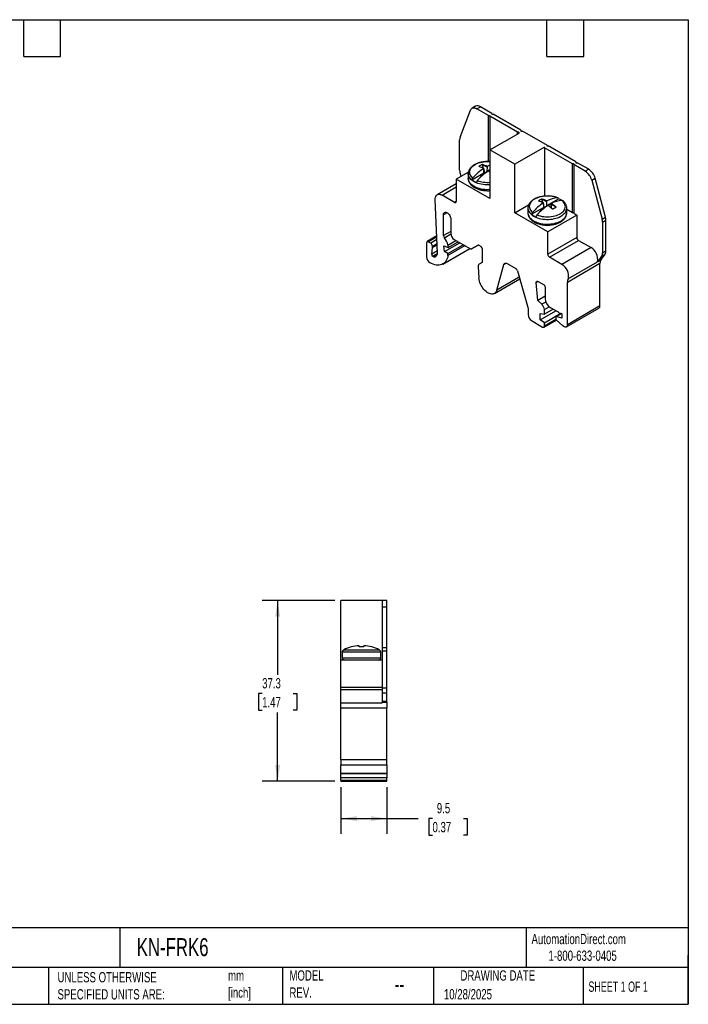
# Model space of a CAD drawing. Header units: millimetres. Extents: x 6 to 273, y 6 to 210.
# Tile 2 of 2: x 135 to 273, y 6 to 210. Entities that reach past the tile are written whole.
import ezdxf

# ---------------------------------------------------------------- set-up
doc = ezdxf.new("R2010")
doc.units = ezdxf.units.MM
doc.linetypes.add('SLD-Solid', pattern=[0])
doc.layers.add('DIMENSIONS', color=140, linetype='SLD-Solid', lineweight=25)
doc.layers.add('TEXT', color=140, linetype='SLD-Solid', lineweight=25)
doc.styles.add('SLDTEXTSTYLE0', font='TXT', dxfattribs={"width": 0.7})
doc.styles.add('SLDTEXTSTYLE1', font='TXT', dxfattribs={"width": 0.65})
doc.dimstyles.new('SLDDIMSTYLE0', dxfattribs={"dimtxt": 2.158008, "dimasz": 3.302, "dimexe": 0, "dimexo": 0.0625, "dimgap": 0.539502, "dimtad": 0, "dimtih": 1, "dimtoh": 1, "dimdec": 1, "dimrnd": 1e-09, "dimzin": 12, "dimdsep": 46, "dimtxsty": 'SLDTEXTSTYLE0', "dimsah": 1, "dimcen": 0.09, "dimadec": 0, "dimazin": 3, "dimtfac": 1, "dimtdec": 1, "dimtofl": 0, "dimtmove": 0, "dimatfit": 3, "dimfxl": 0, "dimfrac": 2, "dimtolj": 1, "dimtzin": 12, "dimarcsym": 0})

# ---------------------------------------------------------------- blocks, each defined once
blk = doc.blocks.new('_D_1')
at = {"layer": 'DIMENSIONS'}
for p, q in [((201.36, 51.14), (201.36, 41.5)), ((210.86, 51.14), (210.86, 41.5)), ((201.36, 44.68), (210.86, 44.68)), ((210.86, 44.68), (217.33, 44.68)), ((220.26, 44.68), (219.53, 44.68)), ((219.53, 44.68), (219.53, 41.25)), ((226.67, 44.68), (227.39, 44.68)), ((227.39, 44.68), (227.39, 41.25)), ((219.53, 41.25), (220.26, 41.25)), ((227.39, 41.25), (226.67, 41.25))]:
    blk.add_line(p, q, dxfattribs=at)
for points in [[(201.36, 44.68), (204.66, 44.17), (204.66, 45.18)], [(210.86, 44.68), (207.55, 45.18), (207.55, 44.17)]]:
    blk.add_solid(points, dxfattribs=at)
at = {"layer": 'DIMENSIONS', "char_height": 2.117, "attachment_point": 1, "style": 'SLDTEXTSTYLE0'}
for s, insert in [('9.5', (221.15, 47.89)), ('0.37', (220.26, 43.98))]:
    blk.add_mtext(s, dxfattribs=dict(at, insert=insert))
blk = doc.blocks.new('_D_2')
at = {"layer": 'DIMENSIONS'}
for p, q in [((200.09, 89.68), (185.13, 89.68)), ((188.3, 89.68), (188.3, 74.37)), ((185.1, 70.46), (184.37, 70.46)), ((184.37, 70.46), (184.37, 67.03)), ((191.51, 70.46), (192.23, 70.46)), ((192.23, 70.46), (192.23, 67.03)), ((184.37, 67.03), (185.1, 67.03)), ((188.3, 52.41), (188.3, 66.55)), ((192.23, 67.03), (191.51, 67.03)), ((200.09, 52.41), (185.13, 52.41))]:
    blk.add_line(p, q, dxfattribs=at)
for points in [[(188.3, 89.68), (187.8, 86.38), (188.81, 86.38)], [(188.3, 52.41), (188.81, 55.72), (187.8, 55.72)]]:
    blk.add_solid(points, dxfattribs=at)
at = {"layer": 'DIMENSIONS', "char_height": 2.117, "attachment_point": 1, "style": 'SLDTEXTSTYLE0'}
for s, insert in [('37.3', (185.1, 73.67)), ('1.47', (185.1, 69.76))]:
    blk.add_mtext(s, dxfattribs=dict(at, insert=insert))

msp = doc.modelspace()

# ---------------------------------------------------------------- linework, layer by layer
for p, q in [((229.13, 191.68), (228.42, 191.27)), ((229.42, 191.17), (230.13, 191.58)), ((231.8, 189.8), (229.42, 191.17)), ((232.51, 190.21), (230.13, 191.58)), ((225.95, 185.28), (228.09, 190.86)), ((231.8, 189.8), (232.08, 189.8)), ((231.8, 180.27), (231.8, 189.8)), ((232.08, 189.64), (232.08, 189.8)), ((237.81, 186.33), (232.08, 189.64)), ((232.08, 189.64), (232.08, 180.26)), ((232.51, 190.21), (232.51, 190.04)), ((232.51, 190.04), (232.79, 190.04)), ((238.52, 186.74), (232.79, 190.04)), ((232.12, 182.68), (238.13, 186.15)), ((238.09, 186.33), (237.81, 186.33)), ((237.81, 185.96), (237.81, 186.33)), ((238.09, 186.33), (238.09, 186.17)), ((238.13, 186.15), (238.09, 186.17)), ((238.09, 186.17), (238.09, 186.13)), ((238.52, 186.74), (238.52, 186.57)), ((238.52, 186.57), (238.8, 186.57)), ((243.96, 183.59), (238.8, 186.57)), ((225.86, 178.48), (225.86, 184.78)), ((243.4, 183.27), (237.24, 179.72)), ((243.4, 183.11), (243.4, 183.27)), ((249.12, 179.8), (243.4, 183.11)), ((243.4, 183.11), (243.4, 173.14)), ((243.96, 183.59), (243.82, 183.51)), ((243.82, 183.51), (244.1, 183.51)), ((243.96, 183.51), (243.96, 183.59)), ((249.83, 180.21), (244.1, 183.51)), ((232.12, 182.68), (232.12, 181.04)), ((237.24, 179.72), (232.12, 182.68)), ((232.12, 181.04), (232.12, 172.63)), ((230.52, 179.65), (230.73, 178.9)), ((231.53, 179.09), (230.59, 179.63)), ((230.83, 178.85), (230.83, 178.68)), ((231.53, 179.09), (231.5, 178.29)), ((231.53, 179.26), (231.53, 179.09)), ((237.24, 169.67), (237.24, 179.72)), ((249.41, 179.8), (249.12, 179.8)), ((249.12, 169.75), (249.12, 179.8)), ((249.41, 179.8), (249.41, 179.64)), ((251.78, 178.26), (249.41, 179.64)), ((249.41, 179.64), (249.41, 169.59)), ((249.83, 180.21), (249.83, 180.04)), ((249.83, 180.04), (250.11, 180.04)), ((252.49, 178.67), (250.11, 180.04)), ((227.68, 178.11), (225.15, 176.65)), ((226.17, 177.24), (226.05, 177.56)), ((227.64, 177.76), (227.64, 176.78)), ((228.4, 176.5), (230.86, 177.92)), ((230.15, 177.35), (230.86, 177.76)), ((230.36, 177.23), (230.15, 177.35)), ((230.86, 177.92), (230.83, 178.68)), ((230.83, 178.54), (231.04, 177.81)), ((230.86, 177.92), (230.86, 177.92)), ((230.87, 177.68), (230.86, 177.76)), ((230.93, 177.73), (230.92, 177.85)), ((231.5, 178.29), (232.12, 178.65)), ((231.5, 178.29), (231.5, 178.29)), ((231.5, 178.15), (231.5, 178.29)), ((231.79, 178.29), (232.12, 178.49)), ((252.49, 178.67), (251.78, 178.26)), ((253.11, 176.42), (253.82, 176.83)), ((255.97, 168.77), (253.82, 176.83)), ((225.15, 175.7), (221.22, 173.43)), ((222.22, 173.33), (225.15, 175.03)), ((225.15, 176.65), (225.15, 172.05)), ((232.12, 172.63), (225.15, 176.65)), ((253.11, 176.42), (255.26, 168.36)), ((224.8, 171.85), (222.22, 173.33)), ((243.23, 173.12), (243.4, 173.22)), ((221.3, 161.4), (220.81, 172.43)), ((225.15, 172.05), (224.8, 171.85)), ((237.24, 169.67), (240.09, 171.31)), ((240.71, 169.39), (243.18, 170.81)), ((243.05, 171.79), (242.83, 172.54)), ((242.91, 172.52), (243.85, 171.98)), ((243.14, 171.57), (243.14, 171.74)), ((243.14, 171.57), (243.18, 170.81)), ((243.36, 170.7), (243.15, 171.43)), ((243.18, 170.81), (243.18, 170.81)), ((243.25, 170.62), (243.24, 170.74)), ((243.82, 171.18), (246.28, 172.6)), ((243.82, 171.18), (243.85, 171.98)), ((243.82, 171.18), (243.82, 171.18)), ((243.82, 171.18), (243.82, 171.04)), ((243.85, 171.98), (243.85, 172.15)), ((244.77, 171.57), (244.1, 171.18)), ((244.77, 171.45), (244.59, 170.83)), ((244.73, 170.81), (244.74, 170.82)), ((244.77, 171.45), (244.74, 170.72)), ((244.77, 171.62), (244.77, 171.45)), ((244.77, 171.45), (245.71, 170.9)), ((223.27, 169.72), (222.5, 169.28)), ((222.5, 164.98), (222.5, 169.28)), ((244.03, 165.75), (237.24, 169.67)), ((239.96, 170.65), (239.96, 169.67)), ((243.18, 170.65), (242.47, 170.24)), ((242.47, 170.24), (242.67, 170.12)), ((243.18, 170.65), (243.19, 170.57)), ((250.04, 169.22), (244.03, 165.75)), ((247.96, 169.67), (247.96, 170.65)), ((247.96, 170.42), (249.12, 169.75)), ((249.12, 169.75), (249.41, 169.75)), ((249.41, 169.59), (250.04, 169.22)), ((250.04, 169.22), (250.04, 164.62)), ((255.26, 168.36), (255.97, 168.77)), ((224.04, 168.39), (224.04, 165.42)), ((255.35, 167.75), (256.05, 168.16)), ((255.35, 167.75), (255.35, 161.46)), ((256.05, 161.87), (256.05, 168.16)), ((221.14, 164.91), (219.14, 163.75)), ((219.39, 163.73), (221.15, 164.74)), ((224.04, 165.87), (222.5, 164.98)), ((224.05, 165.26), (222.71, 164.49)), ((244.03, 161.15), (244.03, 165.75)), ((250.04, 164.62), (244.03, 161.15)), ((219.04, 163.52), (219.04, 160.61)), ((219.88, 163.44), (219.39, 163.73)), ((221.17, 164.18), (219.88, 163.44)), ((220.24, 162.83), (221.21, 163.39)), ((220.24, 162.55), (221.22, 163.12)), ((220.24, 162.55), (220.24, 162.83)), ((222.59, 162.85), (223.49, 162.52)), ((222.75, 161.71), (222.59, 162.85)), ((222.75, 161.71), (225.91, 163.53)), ((223.42, 163.04), (225.09, 164)), ((223.42, 163.04), (223.49, 162.52)), ((223.45, 161.3), (226.61, 163.12)), ((226.97, 162.92), (223.45, 160.89)), ((223.49, 162.52), (225.58, 163.72)), ((224.75, 164.2), (228.13, 162.24)), ((228.28, 162.23), (229.65, 163.02)), ((229.66, 163.02), (228.28, 162.23)), ((229.8, 163), (230.32, 162.71)), ((244.39, 160.54), (250.4, 164.01)), ((250.4, 164.01), (252.98, 162.52)), ((220.1, 161.14), (220.24, 162.55)), ((221.28, 161.82), (220.1, 161.14)), ((221.3, 161.32), (220.31, 160.75)), ((220.4, 160.69), (220.31, 160.75)), ((220.4, 160.69), (221.28, 161.2)), ((222.4, 159.13), (227.97, 162.34)), ((223.45, 161.3), (222.75, 161.71)), ((223.45, 160.89), (223.45, 161.3)), ((230.53, 162.34), (230.53, 159.47)), ((246.96, 159.05), (244.39, 160.54)), ((252.98, 162.52), (246.96, 159.05)), ((255.16, 160.75), (254.45, 159.75)), ((255.16, 160.75), (255.86, 161.16)), ((255.16, 160.16), (255.86, 161.16)), ((255.35, 161.46), (256.05, 161.87)), ((229.65, 158.54), (229.84, 156.19)), ((230.53, 159.47), (229.86, 159.08)), ((233.51, 153.71), (234.97, 159.01)), ((234.97, 159.01), (235.47, 159.29)), ((235.65, 159.22), (237.47, 158.17)), ((248.1, 155.39), (254.82, 159.27)), ((248.3, 156.12), (254.31, 159.59)), ((254.37, 159.66), (255.08, 160.07)), ((254.45, 159.75), (255.16, 160.16)), ((254.82, 150.48), (254.82, 159.27)), ((237.8, 157.72), (239.98, 149.95)), ((233.03, 153.03), (238.26, 156.05)), ((238.17, 156.4), (233.51, 153.71)), ((241.68, 155.28), (242.08, 155.51)), ((241.99, 151.6), (241.68, 155.28)), ((242.04, 155.53), (243.28, 154.81)), ((243.49, 154.45), (243.49, 152.02)), ((248.1, 146.6), (248.1, 155.39)), ((243.49, 152.46), (241.99, 151.6)), ((242.84, 150.81), (241.99, 151.6)), ((243.65, 151.27), (242.84, 150.81)), ((254.82, 150.48), (248.1, 146.6)), ((239.98, 149.95), (239.98, 148.68)), ((242.46, 147.62), (245.72, 149.5)), ((242.46, 148.93), (243.35, 148.79)), ((242.46, 147.62), (242.46, 148.93)), ((243.35, 149.73), (244.36, 150.31)), ((245.15, 149.83), (243.35, 148.79)), ((243.35, 148.79), (243.35, 149.73)), ((243.35, 147.02), (246.71, 148.96)), ((244.55, 150.18), (246.21, 149.23)), ((246.86, 148.92), (245.74, 148.27)), ((245.8, 148.28), (246.89, 148.91)), ((246.37, 149.05), (246.9, 148.91)), ((246.9, 148.91), (246.97, 148.87)), ((246.97, 148.87), (246.97, 147.97)), ((247.89, 146.14), (254.61, 150.02)), ((240.69, 147.45), (242.99, 146.12)), ((243.35, 147.02), (242.46, 147.62)), ((243.24, 146.1), (245.84, 147.6)), ((245.74, 147.71), (243.35, 146.33)), ((243.35, 146.33), (243.35, 147.02)), ((245.7, 148.18), (245.7, 147.86)), ((246.97, 147.97), (245.8, 148.28)), ((245.8, 147.64), (247.18, 146.35)), ((209.86, 89.68), (201.36, 89.68)), ((201.36, 77.38), (201.36, 89.68)), ((210.86, 89.68), (209.86, 89.68)), ((209.86, 89.68), (209.86, 88.37)), ((210.86, 88.37), (210.86, 89.68)), ((209.86, 88.37), (210.86, 88.37)), ((209.86, 88.37), (209.86, 80.02)), ((210.86, 80.02), (210.86, 88.37)), ((201.95, 79.52), (209.27, 79.52)), ((205.11, 80.13), (205.11, 80.34)), ((205.11, 80.13), (205.11, 80.1)), ((206.11, 80.13), (206.11, 80.34)), ((206.11, 80.1), (206.11, 80.13)), ((209.86, 80.02), (210.86, 80.02)), ((209.86, 80.02), (209.86, 79.33)), ((209.86, 79.33), (210.86, 79.33)), ((209.86, 79.33), (209.86, 71.63)), ((210.86, 79.33), (210.86, 80.02)), ((210.86, 71.63), (210.86, 79.33)), ((209.86, 77.38), (201.36, 77.38)), ((201.36, 71.75), (201.36, 77.38)), ((201.61, 79.07), (201.61, 77.88)), ((201.61, 79.07), (209.61, 79.07)), ((201.61, 77.88), (209.61, 77.88)), ((201.62, 79.18), (201.67, 79.18)), ((209.54, 79.18), (209.6, 79.18)), ((209.61, 77.88), (209.61, 79.07)), ((209.86, 71.75), (201.36, 71.75)), ((201.36, 71.25), (201.36, 71.75)), ((209.86, 71.25), (201.36, 71.25)), ((201.36, 68.6), (201.36, 71.25)), ((209.86, 71.63), (210.86, 71.63)), ((209.86, 71.63), (209.86, 70.63)), ((210.86, 70.63), (210.86, 71.63)), ((209.86, 70.63), (210.86, 70.63)), ((209.86, 70.63), (209.86, 68.9)), ((210.86, 68.9), (210.86, 70.63)), ((201.36, 68.6), (209.86, 68.6)), ((201.36, 67.56), (201.36, 68.6)), ((201.36, 67.56), (210.86, 67.56)), ((201.36, 56.8), (201.36, 67.56)), ((209.86, 68.9), (210.86, 68.9)), ((209.86, 68.9), (209.86, 68.73)), ((209.86, 68.73), (210.86, 68.73)), ((209.86, 68.6), (209.86, 68.73)), ((210.86, 68.73), (210.86, 68.9)), ((210.86, 68.73), (210.86, 67.56)), ((210.86, 56.8), (210.86, 67.56)), ((210.86, 56.8), (201.36, 56.8)), ((201.36, 56.8), (201.36, 55.8)), ((201.36, 55.8), (210.86, 55.8)), ((201.36, 55.67), (201.36, 55.8)), ((210.86, 55.67), (201.36, 55.67)), ((201.36, 54.06), (201.36, 55.67)), ((210.86, 55.8), (210.86, 56.8)), ((210.86, 55.8), (210.86, 55.67)), ((210.86, 55.67), (210.86, 54.06)), ((201.36, 54.06), (210.86, 54.06)), ((201.36, 53.95), (201.36, 54.06)), ((201.36, 53.95), (210.86, 53.95)), ((201.36, 53.11), (201.36, 53.95)), ((210.86, 53.11), (201.36, 53.11)), ((201.36, 52.61), (201.36, 53.11)), ((210.86, 54.06), (210.86, 53.95)), ((210.86, 53.95), (210.86, 53.11)), ((210.86, 52.61), (210.86, 53.11)), ((201.36, 52.61), (210.86, 52.61)), ((201.36, 52.61), (201.36, 52.41)), ((201.36, 52.41), (210.86, 52.41)), ((210.86, 52.41), (210.86, 52.61))]:
    msp.add_line(p, q)
at = {"flags": 128}
for points in [[(228.09, 190.86), (228.18, 191.04), (228.3, 191.18), (228.45, 191.28), (228.61, 191.34), (228.8, 191.36), (229, 191.34), (229.21, 191.28), (229.42, 191.17)], [(228.59, 176.89), (228.39, 177.08), (228.22, 177.28), (228.09, 177.49), (227.99, 177.7), (227.94, 177.92), (227.92, 178.14), (227.95, 178.37), (228.01, 178.58), (228.11, 178.8), (228.25, 179), (228.43, 179.2), (228.64, 179.39), (228.88, 179.56), (229.15, 179.72), (229.45, 179.86), (229.77, 179.98), (230.11, 180.08), (230.47, 180.16), (230.84, 180.22), (231.22, 180.26), (231.6, 180.27), (231.99, 180.26), (232.12, 180.25)], [(232.12, 175.46), (231.89, 175.45), (231.49, 175.45), (231.09, 175.47), (230.7, 175.51), (230.32, 175.58), (229.95, 175.66), (229.6, 175.77), (229.27, 175.9), (228.96, 176.04), (228.67, 176.21), (228.42, 176.38), (228.2, 176.58), (228.02, 176.78), (227.87, 176.99), (227.75, 177.21), (227.68, 177.44), (227.64, 177.67), (227.64, 177.77)], [(232.12, 174.49), (231.89, 174.48), (231.49, 174.47), (231.09, 174.49), (230.7, 174.54), (230.32, 174.6), (229.95, 174.69), (229.6, 174.8), (229.27, 174.92), (228.96, 175.07), (228.67, 175.23), (228.42, 175.41), (228.2, 175.6), (228.02, 175.8), (227.87, 176.02), (227.75, 176.24), (227.68, 176.46), (227.64, 176.69), (227.64, 176.78)], [(220.81, 172.43), (220.81, 172.67), (220.85, 172.89), (220.91, 173.08), (221.01, 173.24), (221.13, 173.37), (221.27, 173.46), (221.43, 173.51), (221.61, 173.53), (221.81, 173.5), (222.01, 173.44), (222.22, 173.33)], [(246.09, 172.77), (245.76, 172.89), (245.42, 172.99), (245.05, 173.06), (244.68, 173.12), (244.3, 173.15), (243.92, 173.16), (243.54, 173.15), (243.16, 173.11), (242.79, 173.05), (242.43, 172.97), (242.09, 172.87), (241.76, 172.75), (241.47, 172.61), (241.2, 172.45), (240.95, 172.28), (240.74, 172.09), (240.57, 171.89), (240.43, 171.69), (240.33, 171.47), (240.26, 171.26), (240.24, 171.03), (240.25, 170.81), (240.31, 170.59), (240.4, 170.38), (240.54, 170.17), (240.7, 169.97), (240.91, 169.78)], [(241.83, 169.25), (242.15, 169.13), (242.5, 169.04), (242.86, 168.96), (243.23, 168.91), (243.61, 168.87), (244, 168.87), (244.38, 168.88), (244.76, 168.92), (245.13, 168.97), (245.49, 169.06), (245.83, 169.16), (246.15, 169.28), (246.45, 169.42), (246.72, 169.57), (246.96, 169.75), (247.17, 169.93), (247.35, 170.13), (247.49, 170.34), (247.59, 170.55), (247.65, 170.77), (247.68, 170.99), (247.66, 171.21), (247.6, 171.43), (247.51, 171.65), (247.38, 171.85), (247.21, 172.05), (247.01, 172.24)], [(222.5, 169.28), (222.52, 169.44), (222.56, 169.58), (222.63, 169.7), (222.73, 169.78), (222.84, 169.82), (222.98, 169.82), (223.12, 169.79), (223.27, 169.72), (223.42, 169.62), (223.56, 169.48), (223.7, 169.33), (223.81, 169.15), (223.91, 168.96), (223.98, 168.76), (224.02, 168.57), (224.04, 168.39)], [(239.96, 170.64), (239.96, 170.56), (239.99, 170.33), (240.07, 170.1), (240.18, 169.88), (240.33, 169.67), (240.52, 169.47), (240.74, 169.27), (240.99, 169.1), (241.27, 168.93), (241.58, 168.79), (241.91, 168.66), (242.27, 168.55), (242.64, 168.47), (243.02, 168.4), (243.41, 168.36), (243.81, 168.34), (244.21, 168.34), (244.6, 168.37), (244.99, 168.41), (245.37, 168.49), (245.74, 168.58), (246.09, 168.69), (246.41, 168.82), (246.71, 168.97), (246.99, 169.14), (247.23, 169.32), (247.45, 169.52), (247.62, 169.72), (247.76, 169.94), (247.87, 170.16), (247.93, 170.39), (247.96, 170.62), (247.96, 170.65)], [(239.96, 169.67), (239.96, 169.58), (239.99, 169.35), (240.07, 169.13), (240.18, 168.91), (240.33, 168.69), (240.52, 168.49), (240.74, 168.3), (240.99, 168.12), (241.27, 167.96), (241.58, 167.81), (241.91, 167.69), (242.27, 167.58), (242.64, 167.49), (243.02, 167.43), (243.41, 167.38), (243.81, 167.36), (244.21, 167.37), (244.6, 167.39), (244.99, 167.44), (245.37, 167.51), (245.74, 167.6), (246.09, 167.72), (246.41, 167.85), (246.71, 168), (246.99, 168.16), (247.23, 168.35), (247.45, 168.54), (247.62, 168.75), (247.76, 168.96), (247.87, 169.18), (247.93, 169.41), (247.96, 169.64), (247.96, 169.67)], [(223.45, 160.89), (223.39, 160.55), (223.29, 160.24), (223.17, 159.96), (223.02, 159.71), (222.84, 159.48), (222.64, 159.29), (222.42, 159.14), (222.18, 159.02), (221.92, 158.93), (221.64, 158.89), (221.35, 158.88), (221.04, 158.91), (220.73, 158.97), (220.4, 159.07), (220.08, 159.21), (219.75, 159.39)], [(234.97, 159.01), (235.01, 159.11), (235.07, 159.19), (235.14, 159.26), (235.22, 159.3), (235.32, 159.31), (235.43, 159.3), (235.54, 159.27), (235.65, 159.22)], [(233.51, 153.71), (233.44, 153.5), (233.33, 153.31), (233.2, 153.16), (233.05, 153.04), (232.87, 152.96), (232.68, 152.92), (232.47, 152.91), (232.25, 152.94), (232.02, 153.01), (231.78, 153.12), (231.55, 153.26), (231.31, 153.44), (231.08, 153.64), (230.87, 153.88), (230.66, 154.13), (230.48, 154.41), (230.31, 154.69), (230.16, 154.99), (230.04, 155.3), (229.95, 155.6), (229.88, 155.9), (229.84, 156.19)], [(241.68, 155.28), (241.68, 155.37), (241.7, 155.44), (241.73, 155.5), (241.77, 155.55), (241.83, 155.57), (241.89, 155.58), (241.96, 155.56), (242.04, 155.53)], [(245.7, 148.18), (245.7, 148.21), (245.71, 148.23), (245.71, 148.25), (245.73, 148.27), (245.74, 148.28), (245.76, 148.28), (245.78, 148.28), (245.8, 148.28)], [(248.1, 146.6), (248.08, 146.44), (248.04, 146.31), (247.97, 146.2), (247.87, 146.13), (247.75, 146.1), (247.62, 146.1), (247.47, 146.15), (247.33, 146.23), (247.18, 146.35)]]:
    msp.add_lwpolyline(points, dxfattribs=at)
for centre, radius, start, end in [((229.55, 190.78), 0.986, 53.7096, 114.98), ((227.28, 184.8), 1.42, 160.0302, 180.9571), ((236.88, 169.68), 10.99, 123.4383, 138.979), ((233.12, 174.33), 5.93, 116.0578, 123.9369), ((228.24, 173.95), 5.53, 72.692, 73.4766), ((228.08, 173.27), 6.22, 63.7592, 73.1086), ((229.12, 174.56), 5.28, 73.8514, 74.689), ((228.78, 173.68), 6.22, 63.7592, 73.1086), ((234.56, 173.34), 6.65, 111.5666, 117.085), ((228.46, 178.53), 2.6, 181.1082, 202.0212), ((237.8, 169.15), 10.99, 123.4383, 138.979), ((226.56, 170.54), 9.35, 53.53, 56.3113), ((250.08, 175.64), 3.13, 14.5185, 57.1078), ((250.79, 176.05), 3.13, 14.5185, 57.1078), ((230.71, 179.45), 3.75, 231.8625, 248.1429), ((231.63, 181.93), 5.96, 249.1758, 274.7094), ((246.35, 167.5), 5.27, 92.8727, 118.2923), ((224.94, 172.02), 0.218, 230.7967, 9.214), ((249.2, 162.57), 10.99, 123.4383, 138.979), ((250.12, 162.04), 10.99, 123.4383, 138.979), ((245.44, 167.22), 5.93, 116.0578, 123.9369), ((240.56, 166.84), 5.53, 72.692, 73.4766), ((240.39, 166.16), 6.22, 63.7592, 73.1086), ((241.44, 167.45), 5.28, 73.8514, 74.689), ((241.1, 166.57), 6.22, 63.7592, 73.1086), ((238.56, 162.98), 9.9, 49.3605, 56.2184), ((247.27, 166.97), 5.27, 92.8727, 118.2923), ((239.26, 163.39), 9.9, 49.3605, 56.2184), ((253.56, 156.56), 16.25, 118.562, 121.4326), ((238.93, 163.13), 10.31, 48.3627, 48.8989), ((244.77, 168.89), 4.01, 56.6673, 67.8367), ((243.03, 172.34), 3.75, 231.8625, 248.1429), ((237.49, 161.51), 11.71, 49.615, 50.0906), ((253.68, 168.14), 2.38, 0.5722, 15.4036), ((252.97, 167.73), 2.38, 0.5722, 15.4036), ((223.28, 165.02), 0.778, 182.8175, 223.2175), ((225.57, 165.49), 1.54, 182.6055, 237.3945), ((250.81, 164.66), 0.768, 182.6055, 237.3945), ((219.25, 163.56), 0.218, 50.7967, 189.214), ((219.47, 162.79), 0.768, 2.6055, 57.3945), ((220.64, 162.59), 2.81, 9.2828, 42.6347), ((229.71, 162.88), 0.151, 54.3818, 114.3138), ((230.07, 162.32), 0.461, 2.6055, 57.3945), ((220.57, 160.68), 1.54, 182.5989, 237.4779), ((220.55, 161.13), 0.452, 178.6391, 237.7789), ((220.68, 161.04), 0.443, 231.0323, 317.1712), ((216.35, 164.26), 5.84, 322.8688, 326.4046), ((220.66, 161.36), 0.636, 329.1893, 3.623), ((228.22, 162.37), 0.151, 234.3818, 294.3138), ((244.8, 161.19), 0.768, 182.6055, 237.3945), ((251.54, 160.09), 2.82, 349.6127, 59.418), ((254.12, 161.41), 1.23, 327.6508, 2.3515), ((254.83, 161.82), 1.23, 327.6508, 2.3515), ((230.19, 158.65), 0.543, 127.2794, 191.2769), ((245.51, 156.62), 2.83, 349.8213, 59.2094), ((254.91, 159.14), 0.75, 135.9835, 143.1698), ((253.83, 160.18), 0.759, 316.0147, 324.9849), ((255.95, 159.33), 1.13, 139.8613, 183.4374), ((254.54, 160.59), 0.759, 316.0147, 324.9849), ((237.04, 157.51), 0.781, 15.1999, 57.1269), ((243.03, 154.43), 0.461, 2.6054, 57.3946), ((249.3, 155.44), 1.21, 146.1021, 182.5571), ((241.77, 149.65), 1.57, 2.9269, 47.3078), ((245.78, 152.12), 2.3, 182.4764, 237.5236), ((254.32, 150.43), 0.498, 305.367, 5.9451), ((241.52, 148.75), 1.54, 182.6055, 237.3945), ((246.47, 149.31), 0.277, 197.1787, 248.2021), ((243.13, 146.29), 0.219, 230.7967, 9.2142), ((246.01, 147.87), 0.313, 182.924, 227.0752), ((205.61, 71.88), 8.48, 93.3822, 115.5965), ((205.61, 70.9), 9.21, 86.8973, 93.1027), ((205.61, 71.88), 8.48, 64.4035, 86.6178), ((202.11, 79.07), 0.5, 167.7308, 180), ((202.11, 77.88), 0.5, 180, 270), ((209.11, 77.88), 0.5, 270, 0), ((209.11, 79.07), 0.5, 360, 12.2692)]:
    msp.add_arc(centre, radius, start, end)
for points, knots in [([(232.12, 180.26), (232.01, 180.26), (231.77, 180.28), (231.41, 180.27), (231.03, 180.25), (230.66, 180.21), (230.3, 180.14), (229.95, 180.05), (229.61, 179.94), (229.29, 179.81), (228.99, 179.67), (228.71, 179.5), (228.46, 179.31), (228.24, 179.11), (228.05, 178.89), (227.89, 178.66), (227.77, 178.42), (227.69, 178.18), (227.65, 177.96), (227.65, 177.82), (227.64, 177.77)], [0, 0, 0, 0, 0.051282, 0.10854, 0.165817, 0.223146, 0.280567, 0.338124, 0.395855, 0.453791, 0.511948, 0.570307, 0.628783, 0.687136, 0.745051, 0.802142, 0.858064, 0.91266, 0.96603, 1, 1, 1, 1]), ([(227.64, 176.79), (227.64, 176.77), (227.64, 176.66), (227.67, 176.47), (227.73, 176.23), (227.82, 176), (227.95, 175.77), (228.12, 175.56), (228.31, 175.36), (228.54, 175.16), (228.79, 174.99), (229.07, 174.83), (229.38, 174.69), (229.7, 174.56), (230.04, 174.46), (230.4, 174.38), (230.76, 174.32), (231.13, 174.28), (231.51, 174.26), (231.84, 174.26), (232.04, 174.27), (232.12, 174.28)], [0, 0, 0, 0, 0.0183975, 0.0701445, 0.1218579, 0.1740082, 0.2270084, 0.2811108, 0.3363619, 0.3926083, 0.4495663, 0.5069266, 0.5644285, 0.621879, 0.6792141, 0.7364177, 0.7935021, 0.8504947, 0.9074305, 0.9643486, 1, 1, 1, 1]), ([(230.86, 177.76), (230.9, 177.78), (230.92, 177.81), (230.92, 177.87), (230.9, 177.9), (230.86, 177.92)], [0, 0, 0, 0, 0.5, 0.5, 1, 1, 1, 1]), ([(231.5, 178.29), (231.52, 178.28), (231.57, 178.26), (231.63, 178.25), (231.66, 178.26), (231.66, 178.26)], [0, 0, 0, 0, 0.47897, 0.996228, 1, 1, 1, 1]), ([(246.16, 172.76), (246.08, 172.79), (245.88, 172.87), (245.56, 172.96), (245.21, 173.05), (244.85, 173.11), (244.47, 173.15), (244.1, 173.17), (243.72, 173.16), (243.35, 173.14), (242.98, 173.1), (242.62, 173.03), (242.27, 172.94), (241.93, 172.83), (241.61, 172.7), (241.31, 172.56), (241.03, 172.39), (240.78, 172.2), (240.55, 172), (240.36, 171.78), (240.21, 171.55), (240.09, 171.31), (240.01, 171.07), (239.96, 170.84), (239.96, 170.7), (239.96, 170.64)], [0, 0, 0, 0, 0.036351, 0.081176, 0.125898, 0.170527, 0.215083, 0.259595, 0.304091, 0.348604, 0.393155, 0.43778, 0.482509, 0.527373, 0.572398, 0.617594, 0.662946, 0.708389, 0.753738, 0.798746, 0.843112, 0.886571, 0.929, 0.970476, 1, 1, 1, 1]), ([(243.18, 170.81), (243.21, 170.79), (243.24, 170.76), (243.24, 170.7), (243.21, 170.67), (243.18, 170.65)], [0, 0, 0, 0, 0.5, 0.5, 1, 1, 1, 1]), ([(243.98, 171.15), (243.97, 171.15), (243.93, 171.14), (243.87, 171.16), (243.83, 171.17), (243.82, 171.18)], [0, 0, 0, 0, 0.242161, 0.635651, 1, 1, 1, 1]), ([(244.68, 170.74), (244.68, 170.74), (244.67, 170.76), (244.69, 170.78), (244.72, 170.8), (244.73, 170.81)], [0, 0, 0, 0, 0.062499, 0.549274, 1, 1, 1, 1]), ([(247.01, 172.24), (247.04, 172.24), (247.09, 172.24), (247.12, 172.21), (247.12, 172.2)], [0, 0, 0, 0, 0.787719, 1, 1, 1, 1]), ([(247.95, 170.65), (247.95, 170.68), (247.96, 170.78), (247.93, 170.97), (247.87, 171.2), (247.77, 171.43), (247.64, 171.66), (247.48, 171.87), (247.3, 172.05), (247.18, 172.16), (247.12, 172.2)], [0, 0, 0, 0, 0.041182, 0.180451, 0.319652, 0.460059, 0.602776, 0.748469, 0.89725, 1, 1, 1, 1]), ([(239.96, 169.67), (239.96, 169.64), (239.95, 169.54), (239.98, 169.36), (240.04, 169.12), (240.14, 168.89), (240.27, 168.66), (240.43, 168.45), (240.63, 168.25), (240.85, 168.05), (241.11, 167.88), (241.39, 167.72), (241.69, 167.58), (242.02, 167.45), (242.36, 167.35), (242.71, 167.27), (243.08, 167.21), (243.45, 167.17), (243.82, 167.15), (244.2, 167.15), (244.58, 167.18), (244.94, 167.22), (245.31, 167.29), (245.66, 167.38), (245.99, 167.49), (246.31, 167.62), (246.61, 167.76), (246.89, 167.93), (247.14, 168.12), (247.36, 168.32), (247.55, 168.54), (247.71, 168.77), (247.83, 169.01), (247.91, 169.26), (247.95, 169.48), (247.95, 169.62), (247.95, 169.68)], [0, 0, 0, 0, 0.007786, 0.035765, 0.063725, 0.091922, 0.120579, 0.149831, 0.179704, 0.210116, 0.240912, 0.271926, 0.303017, 0.334079, 0.365079, 0.396009, 0.426873, 0.457688, 0.488473, 0.519247, 0.550034, 0.580848, 0.611712, 0.64265, 0.673681, 0.704824, 0.736085, 0.767454, 0.798884, 0.830244, 0.861364, 0.892036, 0.922077, 0.951404, 0.980076, 1, 1, 1, 1])]:
    msp.add_open_spline(points, degree=3, knots=knots)
for points in [[(228.4, 176.5), (228.42, 176.64), (228.49, 176.78), (228.59, 176.89)], [(229.51, 176.36), (229.41, 176.25), (229.34, 176.11), (229.32, 175.97)], [(246.28, 172.6), (246.26, 172.71), (246.18, 172.77), (246.09, 172.77)], [(240.91, 169.78), (240.81, 169.67), (240.74, 169.53), (240.71, 169.39)], [(241.63, 168.86), (241.66, 169), (241.73, 169.14), (241.83, 169.25)], [(201.67, 79.18), (201.7, 79.33), (201.81, 79.45), (201.95, 79.52)], [(209.27, 79.52), (209.41, 79.45), (209.51, 79.33), (209.54, 79.18)]]:
    msp.add_open_spline(points, degree=3)
at = {"layer": 'TEXT'}
for p, q in [((6.35, 209.55), (273.05, 209.55)), ((135.89, 201.93), (135.89, 209.55)), ((143.51, 201.93), (143.51, 209.55)), ((243.84, 201.93), (243.84, 209.55)), ((251.46, 201.93), (251.46, 209.55)), ((273.05, 209.55), (273.05, 6.35)), ((135.89, 201.93), (143.51, 201.93)), ((243.84, 201.93), (251.46, 201.93)), ((273.05, 22.13), (6.35, 22.13)), ((155.76, 22.13), (155.76, 13.97)), ((239.58, 22.13), (239.58, 13.97)), ((273.05, 6.35), (273.05, 16.51)), ((273.05, 13.97), (6.35, 13.97)), ((141, 13.97), (141, 6.35)), ((189.3, 13.97), (189.3, 6.35)), ((220.47, 13.97), (220.47, 6.35)), ((251.35, 13.97), (251.35, 6.35)), ((6.35, 6.35), (273.05, 6.35))]:
    msp.add_line(p, q, dxfattribs=at)

# ---------------------------------------------------------------- texts
for s, insert, char_height, attachment_point, style in [('AutomationDirect.com', (240.69, 20.88), 2.1167, 1, 'SLDTEXTSTYLE0'), ('KN-FRK6', (159.21, 20), 3.704, 1, 'SLDTEXTSTYLE0'), ('1-800-633-0405', (244.19, 17.44), 2.1167, 1, 'SLDTEXTSTYLE0'), ('UNLESS OTHERWISE ^JSPECIFIED UNITS ARE:', (142.87, 13), 2.1167, 1, 'SLDTEXTSTYLE0'), ('mm^J[inch]', (178.06, 13.36), 2.117, 1, 'SLDTEXTSTYLE0'), ('MODEL ^JREV.', (190.73, 13.36), 2.1167, 1, 'SLDTEXTSTYLE0'), ('DRAWING DATE', (233.73, 13.36), 2.1167, 2, 'SLDTEXTSTYLE0'), ('--', (212.43, 12.08), 3.175, 1, 'SLDTEXTSTYLE0'), ('SHEET 1 OF 1', (252.44, 11.05), 2.1167, 1, 'SLDTEXTSTYLE1'), ('10/28/2025', (222.61, 9.49), 2.117, 1, 'SLDTEXTSTYLE0')]:
    msp.add_mtext(s, dxfattribs=dict(at, insert=insert, char_height=char_height, attachment_point=attachment_point, style=style))

# ---------------------------------------------------------------- dimensions: what is measured, and where the dimension line sits
at = {"layer": 'DIMENSIONS'}
for base, p2, angle, picture, middle in [((188.3, 89.68), (201.36, 89.68), 90, '_D_2', (188.3, 70.46)), ((210.86, 44.68), (210.86, 52.41), 0, '_D_1', (223.46, 44.68))]:
    dim = msp.add_linear_dim(base=base, p1=(201.36, 52.41), p2=p2, angle=angle, dimstyle='SLDDIMSTYLE0', dxfattribs=at)
    dim.commit()
    dim.dimension.update_dxf_attribs({"geometry": picture, "text_midpoint": middle, "dimtype": 160})

doc.saveas('drawing.dxf')
